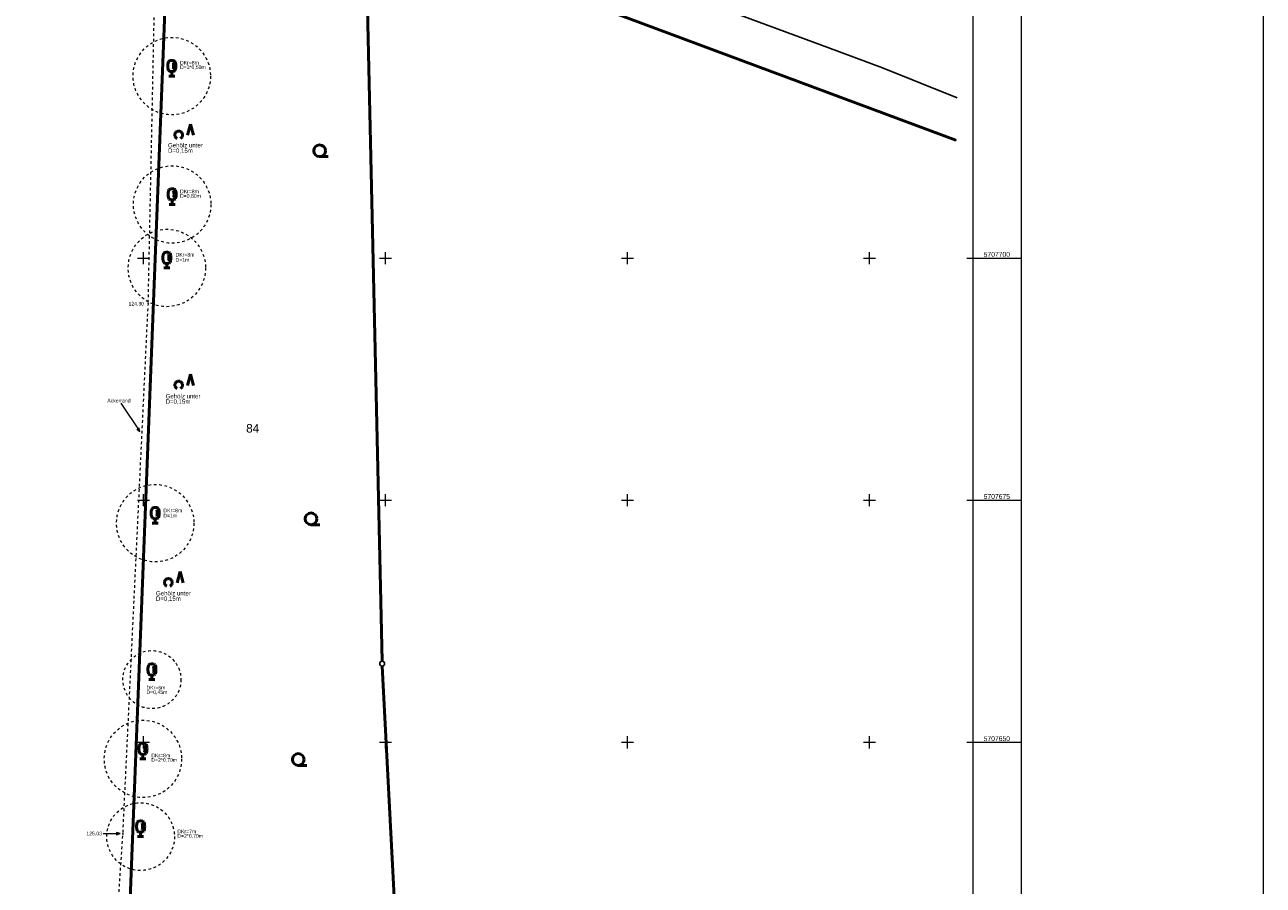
# Model space of a CAD drawing. Header units: metres. Extents: x 32377355 to 32378041, y 5707167 to 5708004.
# Tile 71 of 80: x 32377913 to 32378041, y 5707635 to 5707724. Entities that reach past the tile are written whole.
import ezdxf

# ---------------------------------------------------------------- set-up
doc = ezdxf.new("R2010")
doc.units = ezdxf.units.M
doc.header["$LTSCALE"] = 0.25
doc.linetypes.add('LF2', pattern=[2.2, 1.1, -1.1])
doc.layers.get('0').update_dxf_attribs({"color": 1, "linetype": 'CONTINUOUS'})
for name, color, linetype, lineweight in [('Bäume Nord', 7, 'CONTINUOUS', 18), ('Ebene 71', 71, 'CONTINUOUS', 0), ('Ebene 9082', 7, 'CONTINUOUS', 18), ('Flurstücke_ Grenzpunkte', 51, 'CONTINUOUS', 25), ('Neues Aufmaß Nord', 123, 'CONTINUOUS', 0), ('Reliefformen', 32, 'CONTINUOUS', 25), ('Text zu Ebene 9083', 67, 'CONTINUOUS', 0), ('TN_ Vegetation', 91, 'CONTINUOUS', 25), ('TN_ Verkehr', 2, 'CONTINUOUS', 25), ('Vermessungspunkte', 211, 'CONTINUOUS', 25)]:
    doc.layers.add(name, color=color, linetype=linetype, lineweight=lineweight)
doc.styles.add('K 10 700 - Arial_ kursiv_ 10 pt_ Flurstücksnummer', font='Arial.ttf')
doc.styles.add('Schrift rechtsgenei', font='Arial.ttf')

# ---------------------------------------------------------------- blocks, each defined once
blk = doc.blocks.new('S163')
at = {"lineweight": -2}
blk.add_hatch(color=0, dxfattribs=at).paths.add_polyline_path([(0, 0.031635, -1), (0, -0.031635, -1)], flags=0)
at = {"color": 0, "lineweight": -2}
blk.add_circle((0, 0), 0.031635, dxfattribs=at)
blk = doc.blocks.new('Baumbestand_ Laubholz', base_point=(0.0007, 0))
at = {"color": 0, "lineweight": -2}
blk.add_line((-0.09557, -0.40303), (0.5, -0.40303), dxfattribs=at)
blk.add_circle((-0.09557, 0), 0.40443, dxfattribs=at)
blk = doc.blocks.new('Gehölz')
at = {"color": 0, "lineweight": -2}
for p, q in [((-0.413465, -0.00873), (-0.39007, 0.00874)), ((-0.39007, 0.00874), (-0.364435, 0.02271)), ((-0.364435, 0.02271), (-0.33707, 0.0329)), ((-0.33707, 0.0329), (-0.308535, 0.039095)), ((-0.308535, 0.039095), (-0.27941, 0.041175)), ((-0.27941, 0.041175), (-0.250285, 0.039095)), ((-0.250285, 0.039095), (-0.22175, 0.0329)), ((-0.22175, 0.0329), (-0.194385, 0.02271)), ((-0.194385, 0.02271), (-0.16875, 0.00874)), ((-0.16875, 0.00874), (-0.145355, -0.00873)), ((0.343135, 0.4049), (0.186275, -0.182355)), ((0.5, -0.182355), (0.343135, 0.4049)), ((-0.48441, -0.16327), (-0.48225, -0.134155)), ((-0.48241, -0.192405), (-0.48441, -0.16327)), ((-0.47629, -0.220955), (-0.48241, -0.192405)), ((-0.48225, -0.134155), (-0.47598, -0.105635)), ((-0.466175, -0.248345), (-0.47629, -0.220955)), ((-0.47598, -0.105635), (-0.465715, -0.0783)), ((-0.452275, -0.27402), (-0.466175, -0.248345)), ((-0.465715, -0.0783), (-0.451675, -0.0527)), ((-0.434865, -0.297465), (-0.452275, -0.27402)), ((-0.451675, -0.0527), (-0.43414, -0.02935)), ((-0.4143, -0.318195), (-0.434865, -0.297465)), ((-0.43414, -0.02935), (-0.413465, -0.00873)), ((-0.391, -0.33579), (-0.4143, -0.318195)), ((-0.365435, -0.3499), (-0.391, -0.33579)), ((-0.16782, -0.33579), (-0.193385, -0.3499)), ((-0.14452, -0.318195), (-0.16782, -0.33579)), ((-0.145355, -0.00873), (-0.12468, -0.02935)), ((-0.123955, -0.297465), (-0.14452, -0.318195)), ((-0.12468, -0.02935), (-0.107145, -0.0527)), ((-0.106545, -0.27402), (-0.123955, -0.297465)), ((-0.107145, -0.0527), (-0.093105, -0.0783)), ((-0.092645, -0.248345), (-0.106545, -0.27402)), ((-0.093105, -0.0783), (-0.08284, -0.105635)), ((-0.08253, -0.220955), (-0.092645, -0.248345)), ((-0.08284, -0.105635), (-0.07657, -0.134155)), ((-0.07641, -0.192405), (-0.08253, -0.220955)), ((-0.07657, -0.134155), (-0.07441, -0.16327)), ((-0.07441, -0.16327), (-0.07641, -0.192405))]:
    blk.add_line(p, q, dxfattribs=at)
blk = doc.blocks.new('Laubbaum', base_point=(0, -0.5))
at = {"color": 0, "lineweight": -2}
for p, q in [((-0.25755, 0.14275), (-0.255405, 0.20252)), ((-0.255405, 0.08298), (-0.25755, 0.14275)), ((-0.255405, 0.20252), (-0.248985, 0.261985)), ((-0.248985, 0.023515), (-0.255405, 0.08298)), ((-0.248985, 0.261985), (-0.23832, 0.32084)), ((-0.23832, -0.03534), (-0.248985, 0.023515)), ((-0.23832, 0.32084), (-0.223465, 0.378775)), ((-0.223465, 0.378775), (-0.2045, 0.4355)), ((-0.2045, 0.4355), (-0.170865, 0.45636)), ((-0.170865, 0.45636), (-0.13513, 0.47336)), ((-0.13513, 0.47336), (-0.097725, 0.4863)), ((-0.097725, 0.4863), (-0.05912, 0.495015)), ((-0.05912, 0.495015), (-0.01979, 0.4994)), ((-0.01979, 0.4994), (0.01979, 0.4994)), ((0.01979, 0.4994), (0.05912, 0.495015)), ((0.05912, 0.495015), (0.097725, 0.4863)), ((0.072, 0.3585), (0.09129, 0.335215)), ((0.09129, 0.335215), (0.105485, 0.308515)), ((0.097725, 0.4863), (0.13513, 0.47336)), ((0.114, 0), (0.104515, -0.021505)), ((0.105485, 0.308515), (0.114, 0.2795)), ((0.114, 0.2795), (0.118245, 0.13975)), ((0.118245, 0.13975), (0.114, 0)), ((0.13513, 0.47336), (0.170865, 0.45636)), ((0.170865, 0.45636), (0.2045, 0.4355)), ((0.2045, 0.4355), (0.223465, 0.378775)), ((0.223465, 0.378775), (0.23832, 0.32084)), ((0.23832, 0.32084), (0.248985, 0.261985)), ((0.248985, 0.023515), (0.23832, -0.03534)), ((0.248985, 0.261985), (0.255405, 0.20252)), ((0.255405, 0.08298), (0.248985, 0.023515)), ((0.255405, 0.20252), (0.25755, 0.14275)), ((0.25755, 0.14275), (0.255405, 0.08298)), ((-0.223465, -0.093275), (-0.23832, -0.03534)), ((-0.2045, -0.15), (-0.223465, -0.093275)), ((-0.17082, -0.170725), (-0.2045, -0.15)), ((0.1905, -0.5), (-0.1905, -0.5)), ((-0.135065, -0.187615), (-0.17082, -0.170725)), ((-0.097665, -0.200465), (-0.135065, -0.187615)), ((-0.05908, -0.20912), (-0.097665, -0.200465)), ((-0.019775, -0.213475), (-0.05908, -0.20912)), ((0.019775, -0.213475), (-0.019775, -0.213475)), ((0, -0.2205), (0, -0.5)), ((0.05908, -0.20912), (0.019775, -0.213475)), ((0.097665, -0.200465), (0.05908, -0.20912)), ((0.09082, -0.04061), (0.0735, -0.0565)), ((0.104515, -0.021505), (0.09082, -0.04061)), ((0.135065, -0.187615), (0.097665, -0.200465)), ((0.17082, -0.170725), (0.135065, -0.187615)), ((0.2045, -0.15), (0.17082, -0.170725)), ((0.223465, -0.093275), (0.2045, -0.15)), ((0.23832, -0.03534), (0.223465, -0.093275))]:
    blk.add_line(p, q, dxfattribs=at)
blk = doc.blocks.new('Grenzpunkt mit Abmarkung')
at = {"color": 0, "lineweight": -2}
blk.add_circle((0, 0), 0.5, dxfattribs=at)

msp = doc.modelspace()

# ---------------------------------------------------------------- linework, layer by layer
at = {"layer": 'Ebene 71', "color": 7, "linetype": 'Continuous', "lineweight": 9}
for p, q in [((32377924.374722, 5707699.997003), (32377925.624722, 5707699.997003)), ((32377924.999722, 5707699.372003), (32377924.999722, 5707700.622003)), ((32377949.374722, 5707699.997003), (32377950.624722, 5707699.997003)), ((32377949.999722, 5707699.372003), (32377949.999722, 5707700.622003)), ((32377974.374722, 5707699.997003), (32377975.624722, 5707699.997003)), ((32377974.999722, 5707699.372003), (32377974.999722, 5707700.622003)), ((32377999.374722, 5707699.997003), (32378000.624722, 5707699.997003)), ((32377999.999722, 5707699.372003), (32377999.999722, 5707700.622003)), ((32378010.060612, 5707699.997003), (32378010.685612, 5707699.997003)), ((32377924.374722, 5707674.997003), (32377925.624722, 5707674.997003)), ((32377924.999722, 5707674.372003), (32377924.999722, 5707675.622003)), ((32377949.374722, 5707674.997003), (32377950.624722, 5707674.997003)), ((32377949.999722, 5707674.372003), (32377949.999722, 5707675.622003)), ((32377974.374722, 5707674.997003), (32377975.624722, 5707674.997003)), ((32377974.999722, 5707674.372003), (32377974.999722, 5707675.622003)), ((32377999.374722, 5707674.997003), (32378000.624722, 5707674.997003)), ((32377999.999722, 5707674.372003), (32377999.999722, 5707675.622003)), ((32378010.060612, 5707674.997003), (32378010.685612, 5707674.997003)), ((32377924.999722, 5707649.372003), (32377924.999722, 5707650.622003)), ((32377949.999722, 5707649.372003), (32377949.999722, 5707650.622003)), ((32377974.999722, 5707649.372003), (32377974.999722, 5707650.622003)), ((32377999.999722, 5707649.372003), (32377999.999722, 5707650.622003)), ((32377924.374722, 5707649.997003), (32377925.624722, 5707649.997003)), ((32377949.374722, 5707649.997003), (32377950.624722, 5707649.997003)), ((32377974.374722, 5707649.997003), (32377975.624722, 5707649.997003)), ((32377999.374722, 5707649.997003), (32378000.624722, 5707649.997003)), ((32378010.060612, 5707649.997003), (32378010.685612, 5707649.997003))]:
    msp.add_line(p, q, dxfattribs=at)
at = {"layer": 'Ebene 71', "color": 7, "lineweight": 18}
for p, q in [((32378010.685612, 5707699.997003), (32378015.685612, 5707699.997003)), ((32378010.685612, 5707674.997003), (32378015.685612, 5707674.997003)), ((32378010.685612, 5707649.997003), (32378015.685612, 5707649.997003))]:
    msp.add_line(p, q, dxfattribs=at)
at = {"layer": 'Ebene 71', "color": 7, "linetype": 'Continuous', "lineweight": 18}
msp.add_lwpolyline([(32377355.4975, 5707167.1275), (32377355.4975, 5708004.388635), (32378040.685612, 5708004.388635), (32378040.685612, 5707167.1275), (32377355.4975, 5707167.1275)], close=True, dxfattribs=at)
at = {"layer": 'Ebene 71', "color": 7, "lineweight": 18}
for points in [[(32377361.77, 5707168.4), (32377361.77, 5708003.116135), (32378015.663113, 5708003.116135), (32378015.663113, 5707168.4), (32377361.77, 5707168.4)], [(32377366.7475, 5707173.3775), (32377366.7475, 5707998.138635), (32378010.685612, 5707998.138635), (32378010.685612, 5707173.3775), (32377366.7475, 5707173.3775)]]:
    msp.add_lwpolyline(points, close=True, dxfattribs=at)
at = {"layer": 'Flurstücke_ Grenzpunkte', "color": 7, "linetype": 'Continuous', "lineweight": 50}
for p, q in [((32377949.6531, 5707658.366937), (32377947.936723, 5707734.696003)), ((32377921.913723, 5707589.904002), (32377927.491723, 5707732.766002)), ((32377969.232908, 5707726.9835), (32378008.922722, 5707712.154002)), ((32377952.484723, 5707602.836002), (32377949.671485, 5707657.867328))]:
    msp.add_line(p, q, dxfattribs=at)
at = {"layer": 'Neues Aufmaß Nord', "color": 7, "linetype": 'LF2', "lineweight": 18}
for p, q in [((32377925.491928, 5707695.41453, 124.302), (32377926.270515, 5707732.684472, 123.708)), ((32377922.884043, 5707640.69039, 125.031), (32377925.4814, 5707695.107612, 124.306)), ((32377920.08812, 5707599.451213, 125.149), (32377922.866323, 5707640.383793, 125.033))]:
    msp.add_line(p, q, dxfattribs=at)
at = {"layer": 'Neues Aufmaß Nord', "color": 7, "linetype": 'Continuous', "lineweight": 18}
for points in [[(32377922.655573, 5707685.00611), (32377924.613777, 5707682.100635)], [(32377924.30054, 5707682.34174), (32377924.613777, 5707682.100635), (32377924.507853, 5707682.481463)]]:
    msp.add_lwpolyline(points, dxfattribs=at)
at = {"layer": 'Neues Aufmaß Nord', "color": 7, "linetype": 'LF2', "lineweight": 18}
for centre, radius in [((32377927.921723, 5707718.785002, 126.46), 3.999133), ((32377927.959723, 5707705.529002, 126.296), 3.999133), ((32377927.417723, 5707698.977002, 127.431), 3.999133), ((32377926.212723, 5707672.622003, 128.223), 3.999133), ((32377925.871723, 5707656.471002, 129.069), 2.999347), ((32377924.944722, 5707648.285002, 128.528), 3.999133), ((32377924.704723, 5707640.263002, 128.723), 3.49924)]:
    msp.add_circle(centre, radius, dxfattribs=at)
at = {"layer": 'Reliefformen', "color": 37, "linetype": 'Continuous', "lineweight": 25, "true_color": 0x805c3b}
for p, q in [((32377949.653103, 5707658.366937), (32377947.92034, 5707735.441065)), ((32377983.469723, 5707726.243002), (32377995.686723, 5707721.742003)), ((32377995.686723, 5707721.742003), (32378001.340723, 5707719.629002)), ((32378001.340723, 5707719.629002), (32378009.064723, 5707716.553002)), ((32377952.522723, 5707602.072003), (32377949.67148, 5707657.867328))]:
    msp.add_line(p, q, dxfattribs=at)
at = {"layer": 'Text zu Ebene 9083', "color": 7, "linetype": 'Continuous', "lineweight": 18}
for points in [[(32377920.81665, 5707640.577387), (32377922.586265, 5707640.577385)], [(32377922.211265, 5707640.452385), (32377922.586265, 5707640.577385), (32377922.211265, 5707640.702385)]]:
    msp.add_lwpolyline(points, dxfattribs=at)
at = {"layer": 'TN_ Verkehr', "color": 253, "linetype": 'Continuous', "lineweight": 25, "true_color": 0xb2b2b2}
msp.add_line((32377969.232908, 5707726.9835), (32378008.922722, 5707712.154002), dxfattribs=at)
at = {"layer": 'Vermessungspunkte', "color": 7, "lineweight": 18}
msp.add_point((32378008.922722, 5707712.154002), dxfattribs=at)

# ---------------------------------------------------------------- block references
at = {"layer": 'Bäume Nord', "color": 116, "lineweight": 50, "true_color": 0x008230, "xscale": 1.625, "yscale": 1.625, "zscale": 1.625}
for p in [(32377927.921723, 5707718.785002, 126.46), (32377927.959723, 5707705.529002, 126.296), (32377927.417723, 5707698.977002, 127.431), (32377926.212723, 5707672.622003, 128.223), (32377925.871723, 5707656.471002, 129.069), (32377924.944722, 5707648.285002, 128.528), (32377924.704723, 5707640.263002, 128.723)]:
    msp.add_blockref('Laubbaum', p, dxfattribs=at)
at = {"layer": 'Ebene 9082', "color": 116, "lineweight": 50, "true_color": 0x008230, "xscale": 1.5, "yscale": 1.5, "zscale": 1.5}
for p in [(32377943.338505, 5707711.074185), (32377942.454068, 5707673.07113), (32377941.13021, 5707648.222048)]:
    msp.add_blockref('Baumbestand_ Laubholz', p, dxfattribs=at)
at = {"layer": 'Flurstücke_ Grenzpunkte', "color": 7, "lineweight": 25, "xscale": 0.5, "yscale": 0.5, "zscale": 0.5}
msp.add_blockref('Grenzpunkt mit Abmarkung', (32377949.658723, 5707658.117003), dxfattribs=at)
at = {"layer": 'Neues Aufmaß Nord', "color": 7, "lineweight": 25, "xscale": 0.88, "yscale": 0.88, "zscale": 0.88}
for p in [(32377925.488722, 5707695.261002, 124.304), (32377922.876722, 5707640.537003, 125.033)]:
    msp.add_blockref('S163', p, dxfattribs=at)
at = {"layer": 'TN_ Vegetation', "color": 116, "lineweight": 50, "true_color": 0x008230, "xscale": 1.975, "yscale": 1.975, "zscale": 1.975}
for p in [(32377929.188938, 5707713.029995), (32377929.188938, 5707687.214115), (32377928.119635, 5707666.820593)]:
    msp.add_blockref('Gehölz', p, dxfattribs=at)

# ---------------------------------------------------------------- texts
at = {"layer": 'Ebene 71', "color": 7, "lineweight": 18, "char_height": 0.5, "attachment_point": 7, "line_spacing_factor": 0.69, "style": 'Schrift rechtsgenei'}
for s, insert in [('5707700', (32378011.803112, 5707700.122003)), ('5707675', (32378011.803112, 5707675.122003)), ('5707650', (32378011.803112, 5707650.122003))]:
    msp.add_mtext(s, dxfattribs=dict(at, insert=insert))
at = {"layer": 'Flurstücke_ Grenzpunkte', "color": 7, "lineweight": 35, "insert": (32377935.603473, 5707681.968003), "char_height": 0.875, "attachment_point": 7, "line_spacing_factor": 0.69, "style": 'K 10 700 - Arial_ kursiv_ 10 pt_ Flurstücksnummer'}
msp.add_mtext('84', dxfattribs=at)
at = {"layer": 'Neues Aufmaß Nord', "color": 7, "lineweight": 18, "attachment_point": 7, "line_spacing_factor": 0.69, "style": 'Schrift rechtsgenei'}
for s, insert, char_height in [('DKr=8m', (32377928.775535, 5707719.97171), 0.3775), ('D=3*0,50m', (32377928.775535, 5707719.44321), 0.3775), ('Gehölz unter', (32377927.533658, 5707711.409845), 0.45), ('D=0,15m', (32377927.533658, 5707710.779845), 0.45), ('DKr=8m', (32377928.775535, 5707706.6822), 0.3775), ('D=0,80m', (32377928.775535, 5707706.1537), 0.3775), ('DKr=8m', (32377928.317272, 5707700.152007), 0.3775), ('D=1m', (32377928.317272, 5707699.623507), 0.3775), ('Gehölz unter', (32377927.286587, 5707685.50244), 0.45), ('Ackerrand', (32377921.257963, 5707685.08161), 0.3775), ('D=0,15m', (32377927.286587, 5707684.87244), 0.45), ('DKr=8m', (32377927.05706, 5707673.744955), 0.3775), ('D=1m', (32377927.05706, 5707673.216455), 0.3775), ('Gehölz unter', (32377926.288915, 5707665.150673), 0.45), ('D=0,15m', (32377926.288915, 5707664.520673), 0.45), ('DKr=6m', (32377925.31187, 5707655.446503), 0.3775), ('D=0,45m', (32377925.31187, 5707654.918003), 0.3775), ('DKr=8m', (32377925.815083, 5707648.44347), 0.3775), ('D=2*0,70m', (32377925.815083, 5707647.91497), 0.3775), ('DKr=7m', (32377928.499, 5707640.602672), 0.3775), ('D=2*0,70m', (32377928.499, 5707640.074172), 0.3775)]:
    msp.add_mtext(s, dxfattribs=dict(at, insert=insert, char_height=char_height))
at = {"layer": 'Text zu Ebene 9083', "color": 7, "lineweight": 18, "char_height": 0.3775, "attachment_point": 7, "line_spacing_factor": 0.69, "style": 'Schrift rechtsgenei'}
for s, insert in [('124.30', (32377923.445512, 5707695.092107, 124.304)), ('125.03', (32377919.100913, 5707640.388637, 125.033))]:
    msp.add_mtext(s, dxfattribs=dict(at, insert=insert))

doc.saveas('drawing.dxf')
